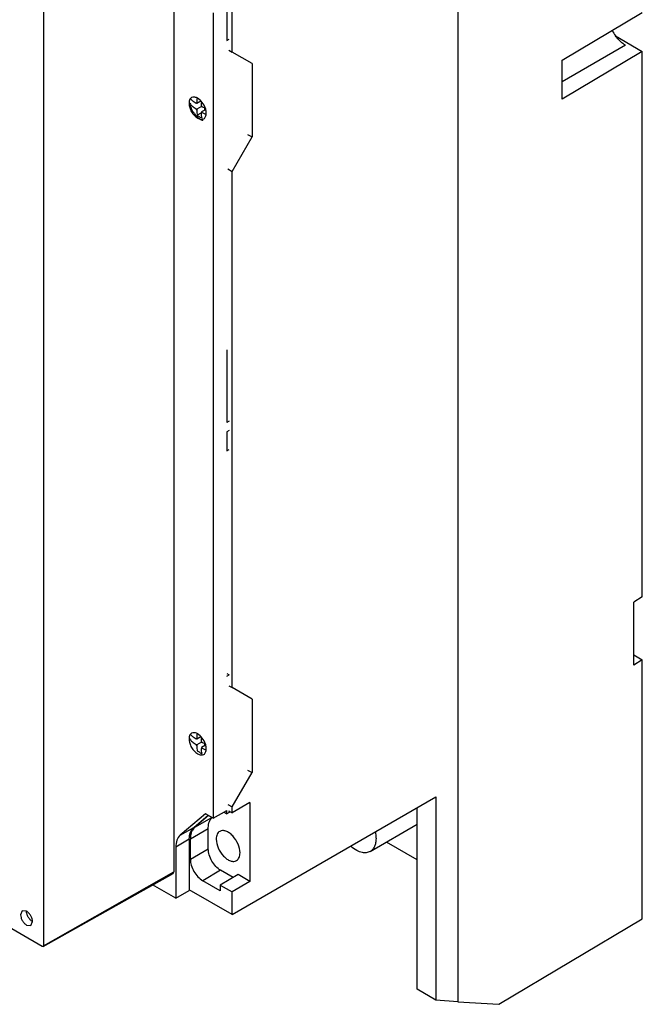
# Model space of a CAD drawing. Header units: millimetres. Extents: x 40 to 313, y 49 to 444.
# Tile 4 of 7: x 202 to 313, y 49 to 224. Entities that reach past the tile are written whole.
import ezdxf

# ---------------------------------------------------------------- set-up
doc = ezdxf.new("R2010")
doc.units = ezdxf.units.MM
doc.header["$LTSCALE"] = 32.082251
doc.layers.get('0').update_dxf_attribs({"linetype": 'CONTINUOUS'})

msp = doc.modelspace()

# ---------------------------------------------------------------- linework, layer by layer
at = {"color": 7, "linetype": 'Continuous'}
for p, q in [((280.22, 306.36), (280.22, 49.4)), ((229.68, 242.97), (229.68, 72.5)), ((206.5, 229.82), (206.5, 59.35)), ((239.1, 226.73), (239.1, 220.4)), ((240.06, 218.35), (240.06, 226.31)), ((236.69, 225.34), (236.69, 82.05)), ((298.78, 216.9), (313.03, 225.41)), ((308.28, 221.22), (313.03, 218.47)), ((239.1, 220.4), (239.52, 220.62)), ((310.02, 219.56), (298.78, 213.07)), ((239.46, 218.69), (240.06, 218.35)), ((243.6, 216.3), (240.06, 218.35)), ((313.03, 218.47), (298.78, 209.96)), ((313.03, 121.4), (313.03, 218.47)), ((243.6, 216.3), (243.6, 203.24)), ((298.78, 209.96), (298.78, 216.9)), ((233.77, 209.17), (233.63, 209.25)), ((234.5, 209.59), (233.77, 209.17)), ((233.77, 209.17), (233.77, 209.33)), ((234.62, 208.68), (233.77, 208.19)), ((234.62, 208.68), (234.62, 208.84)), ((234.62, 208.68), (234.76, 208.59)), ((233.77, 208.19), (233.63, 208.27)), ((233.77, 208.19), (233.77, 208.02)), ((234.62, 207.53), (233.87, 207.1)), ((235.32, 208.1), (234.62, 207.7)), ((234.62, 207.7), (234.76, 207.61)), ((234.62, 207.7), (234.62, 207.53)), ((235.18, 208.02), (235.18, 208.38)), ((240.06, 197.12), (243.6, 203.24)), ((242.82, 203.69), (243.6, 203.24)), ((239.28, 197.57), (240.06, 197.12)), ((240.06, 105.27), (240.06, 197.12)), ((239.1, 165.4), (239.1, 152.43)), ((239.52, 152.67), (239.1, 152.43)), ((239.52, 151.04), (239.1, 150.8)), ((239.1, 150.8), (239.1, 147.41)), ((239.1, 147.41), (239.52, 147.65)), ((313.03, 121.4), (311.5, 120.49)), ((311.5, 109.3), (311.5, 120.49)), ((311.5, 111.1), (313.03, 110.21)), ((313.03, 110.21), (311.5, 109.3)), ((313.03, 64.17), (313.03, 110.21)), ((239.1, 107.79), (239.52, 107.54)), ((239.1, 107.32), (239.52, 107.54)), ((239.46, 105.61), (240.06, 105.27)), ((243.6, 103.22), (240.06, 105.27)), ((243.6, 103.22), (243.6, 90.16)), ((234.5, 96.5), (233.77, 96.08)), ((233.77, 96.08), (233.63, 96.16)), ((233.77, 95.1), (233.63, 95.18)), ((233.77, 96.08), (233.77, 96.24)), ((234.62, 95.59), (233.77, 95.1)), ((233.77, 95.1), (233.77, 94.94)), ((234.62, 95.59), (234.62, 95.75)), ((234.62, 95.59), (234.76, 95.51)), ((235.32, 95.01), (234.62, 94.61)), ((234.62, 94.61), (234.76, 94.53)), ((234.62, 94.61), (234.62, 94.45)), ((235.18, 94.94), (235.18, 95.29)), ((240.06, 84.04), (243.6, 90.16)), ((242.82, 90.61), (243.6, 90.16)), ((206.28, 59.22), (154.24, 89.26)), ((240.06, 64.93), (276.33, 85.87)), ((276.33, 85.87), (276.33, 49.68)), ((239.28, 84.49), (240.06, 84.04)), ((243.24, 84.85), (240.06, 83.02)), ((243.24, 84.85), (243.24, 70.77)), ((235.35, 82.82), (230.84, 79.02)), ((233.24, 80.41), (235.8, 82.56)), ((235.89, 82.51), (233.43, 80.44)), ((236.69, 82.05), (235.35, 82.82)), ((236.69, 82.05), (239.1, 83.43)), ((238.57, 83.13), (239.1, 82.82)), ((239.1, 82.82), (239.1, 83.43)), ((239.52, 83.08), (239.1, 82.82)), ((239.42, 83.38), (240.06, 83.02)), ((239.52, 83.33), (239.52, 83.08)), ((240.06, 83.02), (240.06, 84.04)), ((273.01, 51.6), (273.01, 83.95)), ((233.43, 80.44), (236.45, 82.18)), ((264.62, 76.12), (273.01, 80.96)), ((230.84, 79.02), (233.24, 80.41)), ((235.82, 80.16), (232.64, 78.32)), ((235.82, 76.57), (235.82, 80.16)), ((232.45, 78.29), (230.04, 76.9)), ((232.45, 78.29), (232.45, 69.19)), ((232.64, 74.73), (232.64, 78.32)), ((273.01, 74.62), (267.52, 77.79)), ((230.04, 76.9), (230.04, 67.8)), ((232.64, 74.73), (235.82, 76.57)), ((264.62, 76.12), (263.89, 75.9)), ((206.44, 59.21), (229.56, 72.23)), ((206.5, 59.35), (229.68, 72.5)), ((229.56, 72.23), (229.68, 72.5)), ((238.01, 72.77), (234.83, 70.93)), ((241.11, 72), (237.93, 70.16)), ((240.23, 71.49), (238.01, 72.77)), ((243.24, 70.77), (241.11, 72)), ((230.04, 67.8), (225.92, 70.18)), ((237.93, 69.14), (234.83, 70.93)), ((237.93, 70.16), (240.06, 68.93)), ((237.93, 70.16), (237.93, 69.14)), ((243.24, 70.77), (240.06, 68.93)), ((230.04, 67.8), (232.45, 69.19)), ((240.06, 64.93), (232.45, 69.32)), ((240.06, 64.93), (240.06, 68.93)), ((202.74, 65.57), (202.43, 64.88)), ((203.49, 65.49), (202.74, 65.57)), ((204.24, 62.97), (204.55, 63.65)), ((287.52, 48.93), (313.03, 64.17)), ((203.49, 63.04), (204.24, 62.97)), ((276.33, 49.68), (273.01, 51.6)), ((280.22, 49.4), (276.33, 49.68)), ((280.22, 49.4), (287.52, 48.93))]:
    msp.add_line(p, q, dxfattribs=at)
for centre, radius, start, end in [((314.25, 225.47), 7.34, 206.3355, 215.1783), ((232.97, 208.47), 1.92, 59.9732, 63.588), ((233.2, 207.86), 1.72, 25.2972, 34.7031), ((237.16, 210.12), 4.69, 214.3852, 218.5235), ((235.18, 209), 1.72, 205.2972, 214.7031), ((237.28, 211.97), 5.03, 246.0116, 248.1785), ((232.97, 95.38), 1.92, 59.9732, 63.588), ((235.18, 95.92), 1.72, 205.2972, 214.7031), ((233.2, 94.77), 1.72, 25.2972, 34.7031), ((237.28, 98.88), 5.03, 246.0116, 248.1785), ((234.55, 79.11), 1.74, 130.1398, 134.6718)]:
    msp.add_arc(centre, radius, start, end, dxfattribs=at)
for points, knots in [([(310.02, 219.56), (309.86, 219.65), (309.18, 220.11), (308.62, 220.73), (308.25, 221.24)], [0, 0, 0, 0, 0.230479, 1, 1, 1, 1]), ([(233.83, 210.19), (233.66, 210.27), (233.33, 210.38), (232.98, 210.31), (232.85, 210.24)], [0, 0, 0, 0, 0.545009, 1, 1, 1, 1]), ([(232.69, 210.12), (232.64, 210.07), (232.45, 209.82), (232.4, 209.49), (232.4, 209.24)], [0, 0, 0, 0, 0.221496, 1, 1, 1, 1]), ([(232.4, 209.24), (232.4, 208.99), (232.49, 208.46), (232.82, 207.72), (233.3, 207.06), (233.72, 206.71), (233.93, 206.59)], [0, 0, 0, 0, 0.237254, 0.500001, 0.762748, 1, 1, 1, 1]), ([(233.29, 207.48), (233.2, 207.61), (233.02, 207.9), (232.81, 208.34), (232.65, 208.79), (232.58, 209.1), (232.55, 209.25)], [0, 0, 0, 0, 0.257031, 0.512773, 0.762027, 1, 1, 1, 1]), ([(232.55, 209.25), (232.66, 209.05), (232.99, 208.67), (233.4, 208.4), (233.63, 208.27)], [0, 0, 0, 0, 0.466216, 1, 1, 1, 1]), ([(233.63, 209.25), (233.52, 209.3), (233.33, 209.42), (232.99, 209.68), (232.77, 209.91), (232.65, 210.07)], [0, 0, 0, 0, 0.27091, 0.528646, 1, 1, 1, 1]), ([(233.63, 209.25), (233.64, 209.27), (233.69, 209.3), (233.74, 209.32), (233.77, 209.33)], [0, 0, 0, 0, 0.500001, 1, 1, 1, 1]), ([(233.83, 210.15), (233.81, 210.01), (233.78, 209.74), (233.77, 209.46), (233.77, 209.33)], [0, 0, 0, 0, 0.511606, 1, 1, 1, 1]), ([(235.31, 208.34), (235.18, 208.72), (234.82, 209.4), (234.25, 209.95), (233.93, 210.13)], [0, 0, 0, 0, 0.52101, 1, 1, 1, 1]), ([(234.62, 208.84), (234.62, 208.94), (234.62, 209.14), (234.64, 209.34), (234.65, 209.44)], [0, 0, 0, 0, 0.491373, 1, 1, 1, 1]), ([(235.26, 208.34), (235.17, 208.38), (235, 208.46), (234.84, 208.55), (234.76, 208.59)], [0, 0, 0, 0, 0.507987, 1, 1, 1, 1]), ([(234.5, 206.3), (234.41, 206.36), (234.23, 206.48), (233.88, 206.76), (233.64, 207.02), (233.49, 207.21)], [0, 0, 0, 0, 0.232005, 0.477541, 1, 1, 1, 1]), ([(233.77, 208.02), (233.77, 207.86), (233.78, 207.55), (233.83, 207.25), (233.87, 207.1)], [0, 0, 0, 0, 0.518589, 1, 1, 1, 1]), ([(233.87, 207.1), (234.01, 207.01), (234.28, 206.84), (234.57, 206.69), (234.72, 206.61)], [0, 0, 0, 0, 0.490092, 1, 1, 1, 1]), ([(234.76, 207.61), (234.74, 207.6), (234.69, 207.56), (234.64, 207.54), (234.62, 207.53)], [0, 0, 0, 0, 0.500001, 1, 1, 1, 1]), ([(234.72, 206.61), (234.68, 206.76), (234.63, 207.06), (234.62, 207.37), (234.62, 207.53)], [0, 0, 0, 0, 0.481412, 1, 1, 1, 1]), ([(234.76, 207.61), (234.83, 207.57), (234.99, 207.48), (235.15, 207.41), (235.23, 207.37)], [0, 0, 0, 0, 0.492406, 1, 1, 1, 1]), ([(235.02, 206.48), (235.17, 206.56), (235.42, 206.88), (235.47, 207.27), (235.47, 207.47)], [0, 0, 0, 0, 0.449166, 1, 1, 1, 1]), ([(235.47, 207.47), (235.47, 207.54), (235.45, 207.84), (235.39, 208.13), (235.31, 208.34)], [0, 0, 0, 0, 0.233578, 1, 1, 1, 1]), ([(233.93, 206.59), (234.11, 206.48), (234.47, 206.33), (234.87, 206.39), (235.02, 206.48)], [0, 0, 0, 0, 0.550833, 1, 1, 1, 1]), ([(234.88, 206.13), (234.85, 206.14), (234.72, 206.19), (234.59, 206.25), (234.5, 206.3)], [0, 0, 0, 0, 0.24037, 1, 1, 1, 1]), ([(232.69, 97.03), (232.64, 96.98), (232.45, 96.73), (232.4, 96.4), (232.4, 96.16)], [0, 0, 0, 0, 0.221496, 1, 1, 1, 1]), ([(233.63, 96.16), (233.52, 96.22), (233.33, 96.34), (232.99, 96.59), (232.77, 96.82), (232.65, 96.98)], [0, 0, 0, 0, 0.27091, 0.528646, 1, 1, 1, 1]), ([(233.83, 97.1), (233.66, 97.18), (233.33, 97.3), (232.98, 97.23), (232.85, 97.15)], [0, 0, 0, 0, 0.545009, 1, 1, 1, 1]), ([(233.83, 97.06), (233.81, 96.93), (233.78, 96.65), (233.77, 96.38), (233.77, 96.24)], [0, 0, 0, 0, 0.511606, 1, 1, 1, 1]), ([(235.31, 95.25), (235.18, 95.63), (234.82, 96.31), (234.25, 96.86), (233.93, 97.04)], [0, 0, 0, 0, 0.52101, 1, 1, 1, 1]), ([(234.62, 95.75), (234.62, 95.85), (234.62, 96.06), (234.64, 96.26), (234.65, 96.36)], [0, 0, 0, 0, 0.491373, 1, 1, 1, 1]), ([(232.4, 96.16), (232.4, 95.91), (232.49, 95.38), (232.82, 94.63), (233.3, 93.97), (233.72, 93.63), (233.93, 93.5)], [0, 0, 0, 0, 0.237254, 0.500001, 0.762748, 1, 1, 1, 1]), ([(232.55, 96.16), (232.66, 95.96), (232.99, 95.59), (233.4, 95.31), (233.63, 95.18)], [0, 0, 0, 0, 0.466216, 1, 1, 1, 1]), ([(233.63, 96.16), (233.64, 96.18), (233.69, 96.21), (233.74, 96.24), (233.77, 96.24)], [0, 0, 0, 0, 0.500001, 1, 1, 1, 1]), ([(233.77, 94.94), (233.77, 94.78), (233.78, 94.47), (233.83, 94.16), (233.87, 94.02)], [0, 0, 0, 0, 0.518589, 1, 1, 1, 1]), ([(235.26, 95.25), (235.17, 95.29), (235, 95.37), (234.84, 95.46), (234.76, 95.51)], [0, 0, 0, 0, 0.507987, 1, 1, 1, 1]), ([(235.47, 94.39), (235.47, 94.46), (235.45, 94.75), (235.39, 95.04), (235.31, 95.25)], [0, 0, 0, 0, 0.233578, 1, 1, 1, 1]), ([(233.87, 94.02), (234.01, 93.93), (234.28, 93.76), (234.57, 93.6), (234.72, 93.53)], [0, 0, 0, 0, 0.490092, 1, 1, 1, 1]), ([(233.93, 93.5), (234.11, 93.4), (234.47, 93.25), (234.87, 93.31), (235.02, 93.39)], [0, 0, 0, 0, 0.550833, 1, 1, 1, 1]), ([(234.76, 94.53), (234.74, 94.51), (234.69, 94.48), (234.64, 94.45), (234.62, 94.45)], [0, 0, 0, 0, 0.500001, 1, 1, 1, 1]), ([(234.72, 93.53), (234.68, 93.67), (234.63, 93.98), (234.62, 94.29), (234.62, 94.45)], [0, 0, 0, 0, 0.481412, 1, 1, 1, 1]), ([(234.76, 94.53), (234.83, 94.48), (234.99, 94.4), (235.15, 94.32), (235.23, 94.28)], [0, 0, 0, 0, 0.492406, 1, 1, 1, 1]), ([(235.02, 93.39), (235.17, 93.48), (235.42, 93.79), (235.47, 94.18), (235.47, 94.39)], [0, 0, 0, 0, 0.449166, 1, 1, 1, 1]), ([(235.82, 80.16), (235.82, 80.31), (235.84, 80.85), (235.98, 81.4), (236.18, 81.74)], [0, 0, 0, 0, 0.275365, 1, 1, 1, 1]), ([(236.18, 81.74), (236.2, 81.78), (236.29, 81.94), (236.4, 82.08), (236.49, 82.17)], [0, 0, 0, 0, 0.257456, 1, 1, 1, 1]), ([(230.84, 79.02), (230.57, 78.79), (230.14, 78.11), (230.04, 77.32), (230.04, 76.9)], [0, 0, 0, 0, 0.453398, 1, 1, 1, 1]), ([(232.45, 78.29), (232.45, 78.71), (232.54, 79.49), (232.97, 80.18), (233.24, 80.41)], [0, 0, 0, 0, 0.546602, 1, 1, 1, 1]), ([(232.73, 79.19), (232.71, 79.12), (232.66, 78.84), (232.64, 78.54), (232.64, 78.32)], [0, 0, 0, 0, 0.238684, 1, 1, 1, 1]), ([(232.99, 79.91), (232.97, 79.85), (232.85, 79.63), (232.77, 79.38), (232.73, 79.19)], [0, 0, 0, 0, 0.23857, 1, 1, 1, 1]), ([(233.33, 80.35), (233.29, 80.31), (233.17, 80.18), (233.06, 80.03), (232.99, 79.91)], [0, 0, 0, 0, 0.243546, 1, 1, 1, 1]), ([(237.85, 79.7), (237.65, 79.59), (237.3, 79.15), (237.23, 78.62), (237.23, 78.33)], [0, 0, 0, 0, 0.44917, 1, 1, 1, 1]), ([(241.47, 75.88), (241.47, 76.42), (241.18, 77.53), (240.42, 78.71), (239.6, 79.43), (238.98, 79.76), (238.38, 79.89), (238, 79.79), (237.85, 79.7)], [0, 0, 0, 0, 0.269904, 0.561308, 0.69545, 0.813135, 0.912853, 1, 1, 1, 1]), ([(265.52, 79.62), (265.54, 79.52), (265.62, 79.12), (265.66, 78.71), (265.66, 78.41)], [0, 0, 0, 0, 0.261296, 1, 1, 1, 1]), ([(237.23, 78.33), (237.23, 77.79), (237.53, 76.68), (238.29, 75.5), (239.1, 74.78), (239.72, 74.44), (240.33, 74.32), (240.7, 74.42), (240.85, 74.51)], [0, 0, 0, 0, 0.269904, 0.561308, 0.69545, 0.813135, 0.912853, 1, 1, 1, 1]), ([(265.66, 78.41), (265.66, 78.16), (265.62, 77.68), (265.42, 77.01), (265.09, 76.48), (264.79, 76.22), (264.62, 76.12)], [0, 0, 0, 0, 0.289699, 0.549086, 0.782198, 1, 1, 1, 1]), ([(238.01, 72.77), (237.7, 72.95), (237.11, 73.44), (236.42, 74.38), (235.95, 75.45), (235.82, 76.21), (235.82, 76.57)], [0, 0, 0, 0, 0.237252, 0.499999, 0.762746, 1, 1, 1, 1]), ([(240.85, 74.51), (241.05, 74.62), (241.4, 75.06), (241.47, 75.59), (241.47, 75.88)], [0, 0, 0, 0, 0.44917, 1, 1, 1, 1]), ([(263.89, 75.9), (263.68, 75.88), (263.09, 75.92), (262.15, 76.3), (261.5, 76.77), (261.19, 77.05)], [0, 0, 0, 0, 0.211564, 0.576146, 1, 1, 1, 1]), ([(232.64, 74.73), (232.64, 74.37), (232.77, 73.61), (233.24, 72.55), (233.93, 71.61), (234.52, 71.11), (234.83, 70.93)], [0, 0, 0, 0, 0.237254, 0.500001, 0.762748, 1, 1, 1, 1]), ([(202.43, 64.88), (202.43, 64.7), (202.5, 64.34), (202.72, 63.82), (203.06, 63.37), (203.34, 63.13), (203.49, 63.04)], [0, 0, 0, 0, 0.237244, 0.500001, 0.762757, 1, 1, 1, 1]), ([(204.55, 63.65), (204.55, 63.83), (204.49, 64.19), (204.26, 64.71), (203.93, 65.16), (203.64, 65.4), (203.49, 65.49)], [0, 0, 0, 0, 0.237244, 0.500001, 0.762757, 1, 1, 1, 1]), ([(204.55, 63.65), (204.4, 63.74), (204.12, 63.98), (203.79, 64.44), (203.56, 64.95), (203.49, 65.32), (203.49, 65.49)], [0, 0, 0, 0, 0.237243, 0.499999, 0.762756, 1, 1, 1, 1]), ([(206.44, 59.21), (206.43, 59.2), (206.37, 59.18), (206.32, 59.2), (206.28, 59.22)], [0, 0, 0, 0, 0.220781, 1, 1, 1, 1]), ([(206.5, 59.35), (206.5, 59.34), (206.5, 59.28), (206.47, 59.23), (206.44, 59.21)], [0, 0, 0, 0, 0.29426, 1, 1, 1, 1])]:
    msp.add_open_spline(points, degree=3, knots=knots, dxfattribs=at)
for points in [[(232.85, 210.24), (232.79, 210.2), (232.74, 210.16), (232.69, 210.12)], [(232.85, 97.15), (232.79, 97.12), (232.74, 97.08), (232.69, 97.03)]]:
    msp.add_open_spline(points, degree=3, dxfattribs=at)

doc.saveas('drawing.dxf')
